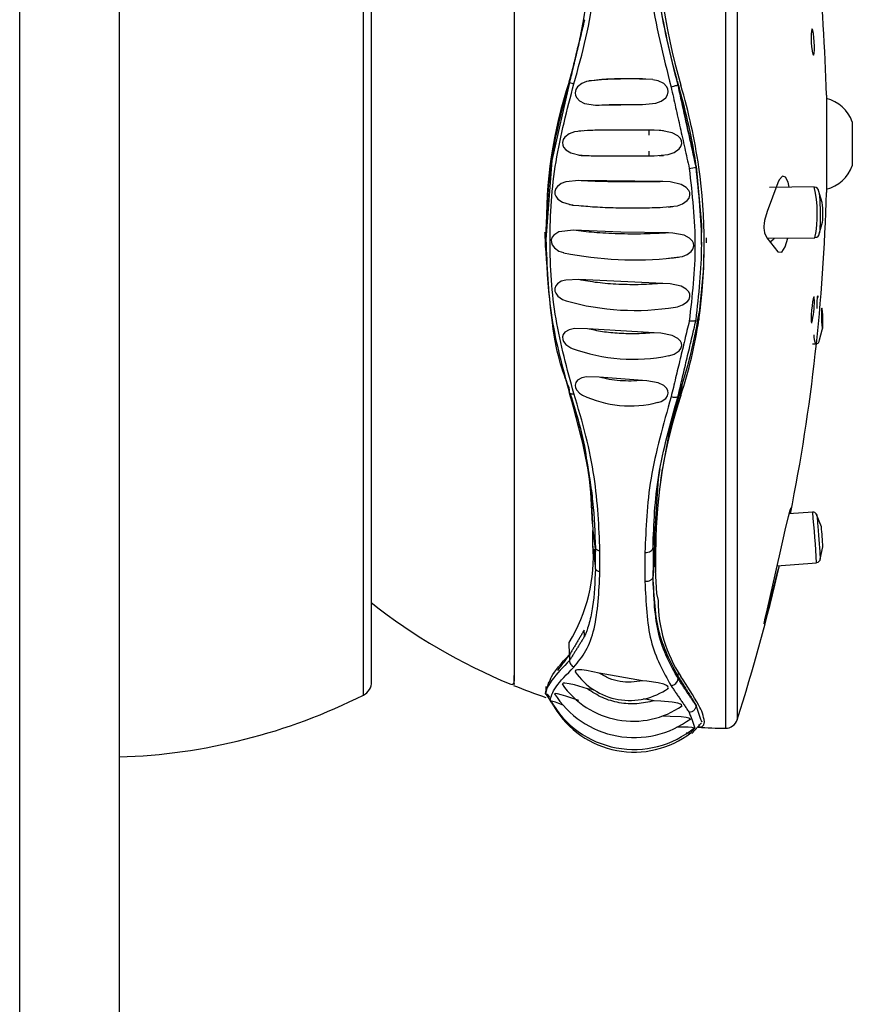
# Model space of a CAD drawing. Header units: millimetres. Extents: x 258.5 to 258.82, y 332.18 to 333.7.
# Tile 3 of 5: x 258.5849 to 258.6259, y 332.7666 to 332.8151. Entities that reach past the tile are written whole.
import ezdxf

# ---------------------------------------------------------------- set-up
doc = ezdxf.new("R2010")
doc.units = ezdxf.units.MM
doc.layers.add('SANINDUSA', color=3, linetype='Continuous')

msp = doc.modelspace()

# ---------------------------------------------------------------- linework, layer by layer
at = {"layer": 'SANINDUSA', "linetype": 'Continuous'}
for p, q in [((258.5848772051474, 332.3109292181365), (258.5848772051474, 333.5509292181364)), ((258.5897899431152, 333.5509292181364), (258.5897899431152, 332.3109292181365)), ((258.6196678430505, 332.83781153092), (258.6196678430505, 332.7802184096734)), ((258.6202485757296, 332.8373944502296), (258.6202485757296, 332.7806354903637)), ((258.6018330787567, 332.7826896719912), (258.6018330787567, 332.8361723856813)), ((258.6022299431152, 332.7825009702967), (258.6022299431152, 332.8355289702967)), ((258.6092602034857, 332.8354350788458), (258.6092602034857, 332.7825314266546)), ((258.6119820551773, 332.8120846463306), (258.6119638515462, 332.8120750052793)), ((258.6119820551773, 332.8120846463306), (258.6119820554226, 332.8120359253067)), ((258.6160890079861, 332.8121811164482), (258.6157430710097, 332.8121936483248)), ((258.6173383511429, 332.811880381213), (258.6173383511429, 332.8119004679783)), ((258.6173385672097, 332.811899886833), (258.6173840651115, 332.8117763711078)), ((258.6246472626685, 332.8114149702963), (258.6246472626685, 332.8066149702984)), ((258.6134510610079, 332.8109248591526), (258.6155839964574, 332.8109518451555)), ((258.6259262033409, 332.8100949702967), (258.6259262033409, 332.8079349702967)), ((258.6159129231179, 332.809441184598), (258.6159129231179, 332.8096950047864)), ((258.6166156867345, 332.8096605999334), (258.6163987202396, 332.8096621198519)), ((258.6159129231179, 332.8084136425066), (258.6159129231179, 332.8086532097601)), ((258.6163978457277, 332.8084443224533), (258.616619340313, 332.8084457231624)), ((258.6182345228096, 332.8079075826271), (258.6182228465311, 332.8078712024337)), ((258.6165923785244, 332.807149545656), (258.6124452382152, 332.807200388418)), ((258.6240502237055, 332.8068889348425), (258.6218404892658, 332.8068596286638)), ((258.6244424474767, 332.8061303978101), (258.624256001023, 332.8067059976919)), ((258.6242941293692, 332.804574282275), (258.6244559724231, 332.8051599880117)), ((258.6108014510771, 332.8043142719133), (258.6108014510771, 332.8043138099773)), ((258.6108202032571, 332.8043136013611), (258.6108202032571, 332.8042935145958)), ((258.6184960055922, 332.8040476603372), (258.6184961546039, 332.8042487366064)), ((258.6187251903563, 332.8043813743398), (258.6187251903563, 332.8041346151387)), ((258.621720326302, 332.8043578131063), (258.6240833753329, 332.8043891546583)), ((258.6165923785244, 332.802134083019), (258.6124452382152, 332.8023215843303)), ((258.6183684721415, 332.800692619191), (258.6183567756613, 332.800338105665)), ((258.616159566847, 332.7997027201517), (258.6128685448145, 332.799903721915)), ((258.6239628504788, 332.7991510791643), (258.6241089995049, 332.7991560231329)), ((258.6155841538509, 332.7973574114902), (258.6134502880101, 332.7975199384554)), ((258.6119450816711, 332.7970280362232), (258.6119595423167, 332.7968463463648)), ((258.6175180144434, 332.7970931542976), (258.6174719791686, 332.7966117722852)), ((258.6165513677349, 332.7930008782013), (258.6164774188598, 332.7924287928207)), ((258.6228578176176, 332.7907834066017), (258.6228974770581, 332.7910484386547)), ((258.623971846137, 332.7908682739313), (258.6227977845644, 332.7907788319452)), ((258.6244023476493, 332.7901486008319), (258.6241443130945, 332.7907872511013)), ((258.6131352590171, 332.7892771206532), (258.6131352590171, 332.7899643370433)), ((258.6131352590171, 332.7899643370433), (258.6132621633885, 332.7889355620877)), ((258.6161002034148, 332.7891604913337), (258.6161779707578, 332.7898053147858)), ((258.6161779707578, 332.7898053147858), (258.6161779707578, 332.7885874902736)), ((258.6132621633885, 332.7882112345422), (258.6131352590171, 332.7892771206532)), ((258.6132010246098, 332.7890364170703), (258.6132010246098, 332.7885670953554)), ((258.6162332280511, 332.7878936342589), (258.6162332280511, 332.7891528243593)), ((258.6243456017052, 332.7885552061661), (258.6244784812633, 332.7891567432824)), ((258.6244784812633, 332.7891567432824), (258.6244782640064, 332.7891520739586)), ((258.6132621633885, 332.7882112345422), (258.6132621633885, 332.7889355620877)), ((258.6134867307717, 332.7879301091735), (258.6134867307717, 332.7889666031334)), ((258.6157039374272, 332.7888789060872), (258.6157039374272, 332.7874445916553)), ((258.6161002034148, 332.7879017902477), (258.6161779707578, 332.7885874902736)), ((258.6222088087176, 332.7882267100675), (258.6241617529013, 332.7883754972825)), ((258.6222571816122, 332.7879552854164), (258.6223303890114, 332.7882359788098)), ((258.6119820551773, 332.7838352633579), (258.6119638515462, 332.7844474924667)), ((258.6018330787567, 332.7818575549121), (258.6018330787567, 332.7826896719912)), ((258.6155841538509, 332.7825604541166), (258.6134502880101, 332.7829292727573)), ((258.6173383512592, 332.7826618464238), (258.6173383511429, 332.7827772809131)), ((258.6173383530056, 332.7827772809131), (258.6173490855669, 332.7830058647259)), ((258.6108202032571, 332.782282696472), (258.6108202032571, 332.7820612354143)), ((258.6108202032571, 332.7820079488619), (258.6108202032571, 332.7819599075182)), ((258.6108202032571, 332.7819565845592), (258.6108202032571, 332.7818924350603)), ((258.6108202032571, 332.7818946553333), (258.6108631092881, 332.7818312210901)), ((258.6108631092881, 332.7818312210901), (258.6110592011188, 332.7815413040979)), ((258.6131786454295, 332.782107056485), (258.6128685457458, 332.7821628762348)), ((258.616159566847, 332.7815704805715), (258.6156259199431, 332.7816665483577)), ((258.6180188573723, 332.7799559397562), (258.6184977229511, 332.7804938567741)), ((258.6183582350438, 332.780405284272), (258.6183568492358, 332.7802693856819)), ((258.6185002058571, 332.7805452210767), (258.6185002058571, 332.7805423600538))]:
    msp.add_line(p, q, dxfattribs=at)
at = {"layer": 'SANINDUSA', "linetype": 'Continuous', "flags": 128}
for points in [[(258.6239507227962, 332.8135588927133), (258.6239775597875, 332.813434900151), (258.624004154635, 332.8133784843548), (258.6240274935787, 332.8133962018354), (258.624044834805, 332.81348583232), (258.6240542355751, 332.8136362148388), (258.624054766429, 332.813829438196), (258.6240464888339, 332.8140438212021), (258.6240303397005, 332.8142562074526), (258.624008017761, 332.8144436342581), (258.6240002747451, 332.8144928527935), (258.6239734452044, 332.8146168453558), (258.6239468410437, 332.8146732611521), (258.6239234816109, 332.8146555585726), (258.6239061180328, 332.8145659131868), (258.6238967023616, 332.814415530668), (258.6238961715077, 332.8142223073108), (258.6239044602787, 332.8140079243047), (258.6239206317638, 332.8137955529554), (258.6239429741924, 332.8136081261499), (258.6239507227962, 332.8135588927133)], [(258.6119820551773, 332.8120359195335), (258.6111139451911, 332.8081922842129), (258.6108202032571, 332.8042935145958), (258.6108202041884, 332.8042935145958)], [(258.6134502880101, 332.8121689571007), (258.6128270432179, 332.8120821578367), (258.6125894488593, 332.8119815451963), (258.6123850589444, 332.8118152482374), (258.6123023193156, 332.811682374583), (258.6122672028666, 332.8115276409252), (258.6122853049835, 332.8113929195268), (258.6123409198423, 332.8112768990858), (258.6124722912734, 332.811139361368), (258.6127293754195, 332.81100772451), (258.6132587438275, 332.8109258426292), (258.6134510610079, 332.8109248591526)], [(258.6132438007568, 332.8121390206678), (258.612949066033, 332.8121118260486), (258.6129342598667, 332.8121097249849)], [(258.6155839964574, 332.8109518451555), (258.616239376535, 332.8110226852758), (258.6165003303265, 332.8111194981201), (258.6167258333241, 332.8112868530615), (258.6168145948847, 332.8114200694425), (258.6168520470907, 332.8115766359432), (258.6168323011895, 332.8117148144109), (258.6167717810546, 332.8118355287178), (258.6166297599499, 332.8119796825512), (258.6163555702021, 332.8121191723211), (258.6160865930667, 332.8121636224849)], [(258.6128685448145, 332.8096731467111), (258.6122226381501, 332.8095988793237), (258.6119714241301, 332.8095031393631), (258.6117523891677, 332.8093382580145), (258.6116732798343, 332.8092202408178), (258.6116353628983, 332.8090791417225), (258.6116474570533, 332.8089528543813), (258.6116930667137, 332.8088457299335), (258.6118080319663, 332.8087102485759), (258.6120486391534, 332.8085646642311), (258.6125648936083, 332.808446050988), (258.6128693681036, 332.8084316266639)], [(258.6126100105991, 332.8096453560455), (258.6124588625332, 332.8096425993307), (258.6124365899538, 332.8096419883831)], [(258.6161593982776, 332.8084187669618), (258.6168549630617, 332.8084879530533), (258.6171411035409, 332.8085871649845), (258.6173912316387, 332.8087629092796), (258.6174767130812, 332.8088843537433), (258.6175165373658, 332.809028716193), (258.6175018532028, 332.8091580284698), (258.6174499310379, 332.8092688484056), (258.6173200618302, 332.8094089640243), (258.6170518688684, 332.8095578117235), (258.616488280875, 332.8096753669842), (258.616159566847, 332.8096876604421)], [(258.6124393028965, 332.8084619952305), (258.612446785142, 332.8084618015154), (258.6126122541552, 332.8084591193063)], [(258.6182345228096, 332.8079075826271), (258.6184848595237, 332.805016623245), (258.618474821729, 332.8042535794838)], [(258.6228134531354, 332.8068725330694), (258.6227578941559, 332.8071251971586), (258.62263449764, 332.8073785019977), (258.6224812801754, 332.8074272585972), (258.6223173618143, 332.8072315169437), (258.6222571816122, 332.8070943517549)], [(258.6124452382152, 332.807200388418), (258.6117965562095, 332.807136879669), (258.6115783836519, 332.8070551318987), (258.6113859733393, 332.8069188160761), (258.6113015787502, 332.8068051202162), (258.6112579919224, 332.8066644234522), (258.6112666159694, 332.8065368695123), (258.6113085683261, 332.8064297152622), (258.6114160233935, 332.8062923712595), (258.6116436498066, 332.8061381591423), (258.6121309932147, 332.8059974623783), (258.612446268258, 332.8059696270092)], [(258.6165919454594, 332.8058843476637), (258.6173029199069, 332.8059635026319), (258.6175576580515, 332.8060577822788), (258.6177827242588, 332.8062129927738), (258.6178756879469, 332.8063341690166), (258.6179227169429, 332.806480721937), (258.6179118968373, 332.8066115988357), (258.6178634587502, 332.806721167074), (258.6177402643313, 332.8068593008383), (258.6174826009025, 332.8070087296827), (258.6169424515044, 332.8071327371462), (258.6165923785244, 332.807149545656)], [(258.6222571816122, 332.8070943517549), (258.6217298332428, 332.8056852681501), (258.6216038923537, 332.8052354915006), (258.6215780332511, 332.8050867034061), (258.6215664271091, 332.8049639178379), (258.6215654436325, 332.8048588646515), (258.6215730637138, 332.804763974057), (258.6215987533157, 332.8046334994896), (258.6217062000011, 332.80437544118), (258.6222571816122, 332.8036880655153)], [(258.6119861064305, 332.8060296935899), (258.6120985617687, 332.8060141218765), (258.612157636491, 332.8060087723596)], [(258.6168493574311, 332.805909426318), (258.6169594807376, 332.8059133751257), (258.6170776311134, 332.8059208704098)], [(258.612184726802, 332.8047591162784), (258.6114637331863, 332.8046761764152), (258.6112052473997, 332.8045146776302), (258.6111270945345, 332.8044081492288), (258.6110859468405, 332.804276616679), (258.6110930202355, 332.8041463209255), (258.6111348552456, 332.8040342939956), (258.6112411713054, 332.80389177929), (258.6114624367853, 332.8037308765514), (258.6116938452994, 332.8036542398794)], [(258.6168639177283, 332.8046239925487), (258.6145206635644, 332.8046602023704), (258.612184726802, 332.8047591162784)], [(258.6168632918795, 332.8033727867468), (258.6175469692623, 332.8034610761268), (258.6177769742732, 332.8035561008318), (258.6179776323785, 332.8037052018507), (258.6180676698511, 332.8038309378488), (258.6181090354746, 332.8039804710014), (258.6180931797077, 332.8041109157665), (258.6180392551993, 332.8042223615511), (258.617905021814, 332.8043625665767), (258.6176305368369, 332.804508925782), (258.6170748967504, 332.8046169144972), (258.6168639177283, 332.8046239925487)], [(258.6186069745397, 332.8042536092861), (258.6185928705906, 332.8028915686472), (258.6183684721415, 332.800692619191)], [(258.6220697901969, 332.8043624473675), (258.6220355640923, 332.8042938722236), (258.621887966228, 332.8041889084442), (258.6218627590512, 332.8041981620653)], [(258.6222571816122, 332.8036880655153), (258.6224511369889, 332.8036724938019), (258.6226142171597, 332.8039370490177), (258.6227399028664, 332.8043713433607)], [(258.6170875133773, 332.8033912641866), (258.6171151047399, 332.8033932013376), (258.6173558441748, 332.803423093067)], [(258.6124452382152, 332.8023215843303), (258.6117965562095, 332.8023030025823), (258.6115783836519, 332.8022394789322), (258.6113859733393, 332.8021217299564), (258.6113015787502, 332.8020179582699), (258.6112579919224, 332.8018849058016), (258.6112666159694, 332.8017605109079), (258.6113085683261, 332.8016533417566), (258.6114160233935, 332.8015118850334), (258.6116436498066, 332.8013453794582), (258.61182179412, 332.8012831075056)], [(258.6172055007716, 332.8009717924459), (258.6173029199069, 332.8009820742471), (258.6175576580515, 332.8010742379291), (258.6177827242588, 332.8012260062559), (258.6178756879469, 332.8013441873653), (258.6179227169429, 332.8014866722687), (258.6179118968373, 332.8016135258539), (258.6178634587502, 332.8017194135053), (258.6177402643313, 332.8018525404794), (258.6174826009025, 332.8019962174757), (258.6169424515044, 332.8021162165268), (258.6165923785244, 332.802134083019), (258.6165923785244, 332.802134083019)], [(258.6240556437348, 332.8012918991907), (258.6240511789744, 332.8014146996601), (258.6240383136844, 332.8014717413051), (258.6240184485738, 332.8014568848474), (258.6239936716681, 332.8013711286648), (258.6239666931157, 332.8012230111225), (258.6239406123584, 332.801028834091), (258.623918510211, 332.8008112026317), (258.6239029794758, 332.8005957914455), (258.6238957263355, 332.8004074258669), (258.6238952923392, 332.8003579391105), (258.6238997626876, 332.8002351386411), (258.6239126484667, 332.8001781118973), (258.623918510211, 332.8001824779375)], [(258.6244784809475, 332.8001988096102), (258.6244755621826, 332.8003873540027), (258.624467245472, 332.8005805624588), (258.6244548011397, 332.8007490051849), (258.6244401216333, 332.8008670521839), (258.6244254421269, 332.8009167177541), (258.6244129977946, 332.800890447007), (258.6244046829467, 332.8007922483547), (258.6244017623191, 332.800637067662), (258.6244046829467, 332.8004485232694), (258.6244129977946, 332.8002553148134), (258.6244254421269, 332.8000868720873), (258.6244401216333, 332.7999688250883), (258.6244548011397, 332.799919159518), (258.624467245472, 332.799945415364), (258.6244755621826, 332.8000436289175), (258.6244784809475, 332.8001988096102)], [(258.6182228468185, 332.800339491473), (258.6182154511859, 332.8003209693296), (258.618195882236, 332.8003048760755), (258.6181648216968, 332.8002917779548), (258.6181233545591, 332.8002821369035), (258.6180729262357, 332.8002762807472), (258.6180152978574, 332.800274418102), (258.6179524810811, 332.8002766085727), (258.6178866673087, 332.8002827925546)], [(258.6128685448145, 332.799903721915), (258.6122226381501, 332.7999099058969), (258.6119714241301, 332.7998523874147), (258.6117523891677, 332.7997270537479), (258.6116732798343, 332.7996271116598), (258.6116353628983, 332.7994998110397), (258.6116474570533, 332.7993793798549), (258.6116930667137, 332.7992722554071), (258.6118080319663, 332.7991289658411), (258.6120486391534, 332.7989599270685), (258.612122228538, 332.7989349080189)], [(258.6168774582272, 332.7985712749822), (258.6171411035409, 332.7986559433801), (258.6173912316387, 332.7988213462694), (258.6174767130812, 332.7989358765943), (258.6175165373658, 332.7990718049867), (258.6175018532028, 332.799193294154), (258.6174499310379, 332.7992972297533), (258.6173200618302, 332.7994285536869), (258.6170518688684, 332.7995687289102), (258.616488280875, 332.7996847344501), (258.616159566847, 332.7997027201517), (258.616159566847, 332.7997027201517)], [(258.6243149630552, 332.7993482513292), (258.6244445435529, 332.7998529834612), (258.6244667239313, 332.7999411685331)], [(258.6134502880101, 332.7975199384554), (258.6128270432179, 332.7975331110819), (258.6125894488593, 332.7974803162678), (258.6123850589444, 332.797363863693), (258.6123023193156, 332.7972574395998), (258.6122672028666, 332.7971228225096), (258.6122853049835, 332.7969969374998), (258.6123409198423, 332.7968814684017), (258.6124722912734, 332.7967334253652), (258.6126261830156, 332.796635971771)], [(258.6163446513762, 332.7962765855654), (258.6165003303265, 332.7963245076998), (258.6167258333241, 332.7964717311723), (258.6168145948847, 332.7965913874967), (258.6168520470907, 332.7967333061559), (258.6168323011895, 332.7968594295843), (258.6167717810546, 332.7969703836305), (258.6166297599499, 332.7971045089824), (258.6163555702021, 332.7972387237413), (258.6158031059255, 332.7973433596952), (258.6155841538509, 332.7973574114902), (258.6155841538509, 332.7973574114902)], [(258.6175180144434, 332.7970931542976), (258.6168920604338, 332.7948240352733), (258.6165671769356, 332.7930093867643)], [(258.6173383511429, 332.7965950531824), (258.6173272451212, 332.796569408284), (258.6173044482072, 332.7965483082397), (258.6172707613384, 332.7965324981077), (258.617227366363, 332.7965225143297), (258.6171757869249, 332.7965187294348), (258.6171178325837, 332.7965212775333), (258.6170555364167, 332.7965300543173), (258.6169910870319, 332.7965447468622)], [(258.6128677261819, 332.793163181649), (258.6130413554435, 332.7919485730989), (258.6131352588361, 332.7899643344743)], [(258.6164361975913, 332.7930013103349), (258.6163508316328, 332.7925127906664), (258.6161779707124, 332.7898053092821)], [(258.622890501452, 332.7910746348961), (258.6228877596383, 332.7910849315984), (258.6228415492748, 332.790944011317), (258.6227578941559, 332.7906282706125), (258.62263449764, 332.7901220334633), (258.6224812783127, 332.7894597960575), (258.6223173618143, 332.7887205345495), (258.6222571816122, 332.7884410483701)], [(258.6157039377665, 332.7888789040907), (258.6157790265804, 332.7888790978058), (258.6158524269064, 332.7888900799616), (258.6159209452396, 332.7889113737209), (258.6159815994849, 332.7889420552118), (258.6160317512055, 332.7889808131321), (258.616069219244, 332.789025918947), (258.6160923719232, 332.7890754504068), (258.6161002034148, 332.7891272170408)], [(258.6161779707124, 332.7885874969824), (258.6162780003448, 332.7868544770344), (258.6163517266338, 332.7865070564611)], [(258.6222571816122, 332.7884410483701), (258.6217298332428, 332.7861044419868), (258.6216038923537, 332.7855660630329), (258.6215780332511, 332.7854489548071), (258.6215664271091, 332.7853885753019), (258.6215654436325, 332.7853699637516), (258.6215730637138, 332.7853845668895), (258.6215987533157, 332.7854611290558), (258.6217062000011, 332.7858277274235), (258.6222571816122, 332.7879552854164)], [(258.6134502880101, 332.7829292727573), (258.6128270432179, 332.7830704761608), (258.6125894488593, 332.783104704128), (258.6123850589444, 332.7831057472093), (258.6123023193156, 332.7830811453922), (258.6122672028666, 332.783032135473), (258.6122853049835, 332.7829729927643)], [(258.6128685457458, 332.7821628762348), (258.6122226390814, 332.7823511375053), (258.6119714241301, 332.7824118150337), (258.6117523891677, 332.7824431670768), (258.6116732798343, 332.7824371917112), (258.6116353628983, 332.7824082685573), (258.6116474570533, 332.7823643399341)], [(258.6168145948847, 332.7821652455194), (258.6168520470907, 332.7822256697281), (258.6168323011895, 332.7822806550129), (258.6167717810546, 332.7823301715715), (258.6166297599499, 332.7823923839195), (258.6163555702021, 332.7824610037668), (258.6158031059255, 332.7825378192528), (258.6155841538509, 332.7825604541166)], [(258.6124452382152, 332.7815824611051), (258.6117965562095, 332.7818035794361), (258.6115783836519, 332.7818713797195), (258.6113859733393, 332.7819195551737), (258.6113015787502, 332.7819293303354), (258.6112579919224, 332.781915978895), (258.6112661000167, 332.7818852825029)], [(258.6116789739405, 332.7813602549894), (258.6114637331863, 332.7814410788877), (258.6112976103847, 332.7814997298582), (258.6111599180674, 332.781541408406), (258.6111009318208, 332.7815512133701), (258.6110833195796, 332.7815430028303), (258.6110916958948, 332.7815326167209)], [(258.61747814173, 332.7812905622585), (258.6175165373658, 332.7813343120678), (258.6175018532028, 332.7813742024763), (258.6174499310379, 332.7814078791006), (258.6173200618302, 332.7814502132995), (258.6170518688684, 332.7814970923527), (258.616488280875, 332.7815487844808), (258.616159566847, 332.7815704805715)], [(258.6178939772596, 332.7806474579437), (258.6179227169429, 332.7806690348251), (258.6179118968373, 332.7806982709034), (258.6178634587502, 332.7807211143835), (258.6177402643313, 332.7807478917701), (258.6174826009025, 332.7807750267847), (258.6169424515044, 332.7808016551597), (258.6165923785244, 332.7808140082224)], [(258.6181056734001, 332.7802157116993), (258.6181097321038, 332.7802236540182), (258.6180816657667, 332.7802420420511), (258.6180077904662, 332.7802553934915), (258.617839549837, 332.7802680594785), (258.6174981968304, 332.7802775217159), (258.6172742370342, 332.7802806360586)], [(258.6183568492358, 332.7802693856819), (258.6185213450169, 332.780304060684), (258.6186056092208, 332.7803933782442), (258.6186341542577, 332.7805380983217)]]:
    msp.add_lwpolyline(points, dxfattribs=at)
at = {"layer": 'SANINDUSA', "linetype": 'Continuous'}
for centre, radius, start, end in [((258.5315531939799, 332.8090149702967), 0.09312499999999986, 1.476779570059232, 9.96041657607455), ((258.6473282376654, 332.8205918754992), 0.0310953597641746, 179.7281367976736, 196.229166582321), ((258.5841053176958, 332.8202406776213), 0.02903060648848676, 343.6635025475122, 0.3879135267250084), ((258.6334430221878, 332.8050240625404), 0.02260686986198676, 161.8266026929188, 181.1188258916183), ((258.6140409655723, 332.8181836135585), 0.00648330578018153, 251.4839026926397, 253.4997617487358), ((258.6149203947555, 332.7926325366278), 0.01957840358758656, 87.59174649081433, 94.91253321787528), ((258.5909070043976, 332.8039281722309), 0.02761573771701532, 8.285129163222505, 16.51061534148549), ((258.5898449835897, 332.8037241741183), 0.0288117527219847, 8.274894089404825, 16.48795676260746), ((258.624229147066, 332.8094949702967), 0.00180000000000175, 19.47122063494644, 76.56827816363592), ((258.624229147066, 332.8085349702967), 0.001800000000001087, 283.4317218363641, 340.5287793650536), ((258.6177033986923, 332.8096242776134), 0.00182840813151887, 275.752643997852, 286.5049730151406), ((258.5925425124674, 332.8041044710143), 0.02608757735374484, 351.6989750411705, 8.301024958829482), ((258.5315531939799, 332.8090149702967), 0.09312499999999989, 348.7108753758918, 358.5232204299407), ((258.6183225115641, 332.8055628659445), 0.005879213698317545, 348.4841966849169, 13.03538883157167), ((258.6240453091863, 332.8066517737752), 0.0002339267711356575, 359.9084111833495, 88.33168435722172), ((258.6214754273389, 332.8056562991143), 0.003004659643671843, 358.1265727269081, 9.078474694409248), ((258.6222653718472, 332.8054835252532), 0.002214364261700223, 351.598511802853, 1.929227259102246), ((258.6240750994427, 332.8046210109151), 0.0002286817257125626, 271.8109336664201, 0.3849001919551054), ((258.6152222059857, 332.821038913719), 0.01774595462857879, 258.5240948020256, 276.0336018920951), ((258.6152062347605, 332.8131993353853), 0.01239359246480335, 254.1428335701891, 279.2850822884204), ((258.6191741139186, 332.8012823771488), 0.004881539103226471, 347.1045813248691, 0.1117625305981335), ((258.5961258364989, 332.8040477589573), 0.02249426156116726, 341.9906379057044, 351.4220181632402), ((258.59564861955, 332.8037618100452), 0.0229648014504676, 341.8595329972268, 351.4261029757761), ((258.6252749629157, 332.7995970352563), 0.001246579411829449, 180.0469882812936, 200.7183991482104), ((258.6241077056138, 332.7993652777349), 0.000208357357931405, 270.0366183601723, 357.5709171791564), ((258.6151350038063, 332.8071672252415), 0.008764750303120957, 249.8983903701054, 281.4553754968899), ((258.6149768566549, 332.8015341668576), 0.00543164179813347, 244.3651541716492, 284.5822987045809), ((258.6400394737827, 332.7890315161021), 0.02380655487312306, 161.4331763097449, 179.7080605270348), ((258.62399808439, 332.7906877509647), 0.0001801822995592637, 32.16580427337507, 99.13881173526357), ((258.5840207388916, 332.7865710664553), 0.04018155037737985, 2.573845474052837, 6.139218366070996), ((258.6240154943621, 332.7906810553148), 0.0001696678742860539, 13.34799966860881, 37.21630763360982), ((258.6041861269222, 332.7880979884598), 0.02031995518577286, 2.986682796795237, 5.791934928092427), ((258.6051328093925, 332.7886612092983), 0.008026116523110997, 328.3317092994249, 4.401128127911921), ((258.6241493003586, 332.7885752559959), 0.000197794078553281, 274.0541170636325, 2.441614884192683), ((258.5315531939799, 332.8090149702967), 0.09312499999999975, 342.2571110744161, 347.1070537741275), ((258.6200602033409, 332.8090149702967), 0.02880000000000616, 231.6828329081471, 247.6196584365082), ((258.6231947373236, 332.7865230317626), 0.006843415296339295, 180.162196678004, 213.2545234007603), ((258.6149592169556, 332.7848573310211), 0.00327015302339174, 214.4738393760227, 305.4977261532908), ((258.6056773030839, 332.7744683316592), 0.01442353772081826, 28.46731374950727, 35.14098958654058), ((258.6015099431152, 332.7825009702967), 0.0007199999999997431, 296.6666873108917, 0), ((258.6091402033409, 332.7824952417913), 0.0001199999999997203, 247.6196584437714, 0), ((258.6200602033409, 332.8090149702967), 0.02879999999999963, 247.8948735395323, 251.2625183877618), ((258.6151115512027, 332.7848023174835), 0.004235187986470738, 214.468618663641, 304.9737681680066), ((258.6169486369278, 332.7827069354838), 0.0003923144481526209, 276.2118107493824, 353.3996527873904), ((258.5889076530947, 332.8075941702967), 0.028799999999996, 271.7555348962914, 296.6666873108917), ((258.6151701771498, 332.7844111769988), 0.004650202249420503, 212.1883542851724, 306.8169033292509), ((258.6151583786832, 332.7838668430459), 0.004692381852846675, 209.1491681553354, 309.5464956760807), ((258.6151662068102, 332.7836388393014), 0.004594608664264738, 211.0760993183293, 307.4961981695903), ((258.6165798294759, 332.780281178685), 0.002070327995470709, 7.128559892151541, 30.86901556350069), ((258.6201129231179, 332.8090149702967), 0.02879999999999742, 266.4341349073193, 269.1145060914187), ((258.6196771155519, 332.7808183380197), 0.0006000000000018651, 269.1145060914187, 342.2571110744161), ((258.6177766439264, 332.7792198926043), 0.0007575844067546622, 78.92198476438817, 93.49099246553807)]:
    msp.add_arc(centre, radius, start, end, dxfattribs=at)
for points, knots in [([(258.6121995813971, 332.8119672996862), (258.6124095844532, 332.81272052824), (258.6128296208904, 332.8142270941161), (258.6133596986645, 332.8172816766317), (258.613435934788, 332.8194705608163), (258.6134867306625, 332.8209290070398)], [0, 0, 0, 0, 0.2501809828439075, 0.5003980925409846, 1, 1, 1, 1]), ([(258.6157039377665, 332.8208475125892), (258.6157464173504, 332.8193668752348), (258.6158313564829, 332.8164062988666), (258.6166045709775, 332.8133425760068), (258.6169910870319, 332.8118110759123)], [0, 0, 0, 0, 0.5001179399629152, 1, 1, 1, 1]), ([(258.6173383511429, 332.8119004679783), (258.616966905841, 332.8133973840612), (258.6162239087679, 332.8163916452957), (258.6161414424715, 332.8192869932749), (258.6161002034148, 332.8207348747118)], [0, 0, 0, 0, 0.4999283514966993, 1, 1, 1, 1]), ([(258.6173383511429, 332.811880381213), (258.6169625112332, 332.8133779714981), (258.616258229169, 332.8161842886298), (258.6161752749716, 332.8188889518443), (258.6161365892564, 332.8201502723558)], [0, 0, 0, 0, 0.5336496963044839, 1, 1, 1, 1]), ([(258.6108202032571, 332.8043136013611), (258.6108707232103, 332.8056226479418), (258.6109717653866, 332.8082407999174), (258.6116452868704, 332.8108033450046), (258.6119820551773, 332.8120846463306)], [0, 0, 0, 0, 0.4999887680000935, 1, 1, 1, 1]), ([(258.6121995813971, 332.7967075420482), (258.6118655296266, 332.7979227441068), (258.6111974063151, 332.8003532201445), (258.6109360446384, 332.8042314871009), (258.611197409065, 332.808146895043), (258.6118655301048, 332.8106938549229), (258.6121995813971, 332.8119672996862)], [0, 0, 0, 0, 0.2499926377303, 0.5000000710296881, 0.7500069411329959, 1, 1, 1, 1]), ([(258.6155841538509, 332.8122135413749), (258.6153995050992, 332.8122173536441), (258.6150320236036, 332.8122249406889), (258.6144705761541, 332.8122193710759), (258.6139283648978, 332.8122019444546), (258.6136103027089, 332.8121799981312), (258.6134502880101, 332.8121689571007)], [0, 0, 0, 0, 0.2507449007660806, 0.499023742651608, 0.7479626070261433, 1, 1, 1, 1]), ([(258.6173383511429, 332.811880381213), (258.6173317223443, 332.8118822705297), (258.6173210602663, 332.8118853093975), (258.6172770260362, 332.8118807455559), (258.6172289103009, 332.8118724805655), (258.6171699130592, 332.811859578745), (258.6170909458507, 332.8118406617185), (258.6170293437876, 332.8118224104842), (258.6169910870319, 332.8118110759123)], [0, 0, 0, 0, 0.2221443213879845, 0.3573075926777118, 0.5003397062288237, 0.6433976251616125, 0.7785390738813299, 1, 1, 1, 1]), ([(258.6134510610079, 332.8109248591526), (258.6136107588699, 332.8109315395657), (258.6139284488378, 332.8109448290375), (258.614470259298, 332.810955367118), (258.615031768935, 332.810958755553), (258.6153993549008, 332.8109541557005), (258.6155839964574, 332.8109518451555)], [0, 0, 0, 0, 0.2516500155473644, 0.5006121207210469, 0.7491532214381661, 1, 1, 1, 1]), ([(258.616159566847, 332.8096876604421), (258.6158752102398, 332.8096891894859), (258.6153084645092, 332.809692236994), (258.6144323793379, 332.8096906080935), (258.6135901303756, 332.8096846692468), (258.6131098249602, 332.8096769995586), (258.6128685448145, 332.8096731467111)], [0, 0, 0, 0, 0.2504255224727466, 0.4991183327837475, 0.748383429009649, 1, 1, 1, 1]), ([(258.6128693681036, 332.8084316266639), (258.6131102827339, 332.8084282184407), (258.6135901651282, 332.8084214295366), (258.6144319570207, 332.8084161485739), (258.615308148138, 332.8084147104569), (258.6158750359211, 332.8084174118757), (258.6161593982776, 332.8084187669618)], [0, 0, 0, 0, 0.251316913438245, 0.500602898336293, 0.7494923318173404, 0.9999999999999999, 0.9999999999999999, 0.9999999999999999, 0.9999999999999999]), ([(258.6178866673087, 332.8078050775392), (258.6180283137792, 332.8065312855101), (258.6183116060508, 332.8039837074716), (258.618028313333, 332.8015164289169), (258.6178866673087, 332.8002827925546)], [0, 0, 0, 0, 0.5000011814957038, 1, 1, 1, 1]), ([(258.6182231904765, 332.8003417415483), (258.6183616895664, 332.8015728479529), (258.6186386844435, 332.8040350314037), (258.6183616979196, 332.806590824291), (258.618223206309, 332.8078687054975)], [0, 0, 0, 0, 0.5000059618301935, 1, 1, 1, 1]), ([(258.6165923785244, 332.807149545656), (258.6162349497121, 332.8071429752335), (258.6155220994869, 332.8071298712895), (258.6144017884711, 332.8071346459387), (258.6133305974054, 332.8071566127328), (258.6127411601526, 332.8071857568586), (258.6124452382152, 332.807200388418)], [0, 0, 0, 0, 0.2502499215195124, 0.4990943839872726, 0.7485246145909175, 1, 1, 1, 1]), ([(258.6242749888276, 332.8066496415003), (258.6242801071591, 332.8066287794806), (258.6242962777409, 332.8065628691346), (258.6243189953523, 332.8062902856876), (258.624338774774, 332.8058895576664), (258.6243413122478, 332.8055972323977), (258.6243425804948, 332.8054511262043)], [0, 0, 0, 0, 0.1338309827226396, 0.4228184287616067, 0.7115206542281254, 1, 1, 1, 1]), ([(258.612446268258, 332.8059696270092), (258.6127417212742, 332.8059451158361), (258.613330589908, 332.8058962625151), (258.6144011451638, 332.8058593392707), (258.6155215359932, 332.8058512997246), (258.6162345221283, 332.8058733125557), (258.6165919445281, 332.8058843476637)], [0, 0, 0, 0, 0.2511814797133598, 0.5006308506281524, 0.7496645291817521, 1, 1, 1, 1]), ([(258.6243425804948, 332.8054511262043), (258.6243412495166, 332.8053123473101), (258.624338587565, 332.8050347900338), (258.6243220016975, 332.8047377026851), (258.6243062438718, 332.8046555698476), (258.624300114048, 332.8046236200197)], [0, 0, 0, 0, 0.379267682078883, 0.7585339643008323, 1, 1, 1, 1]), ([(258.6119450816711, 332.7970280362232), (258.611634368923, 332.7978224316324), (258.6110130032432, 332.7994110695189), (258.61071074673, 332.8056313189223), (258.610801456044, 332.804361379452), (258.6108014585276, 332.8043613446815)], [0, 0, 0, 0, 0.5000412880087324, 0.999986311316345, 1, 1, 1, 1]), ([(258.6168639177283, 332.8046239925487), (258.6164623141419, 332.8046029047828), (258.6156611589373, 332.8045608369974), (258.614375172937, 332.8045707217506), (258.6131526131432, 332.8046329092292), (258.6125082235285, 332.8047169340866), (258.612184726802, 332.8047591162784)], [0, 0, 0, 0, 0.2501382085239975, 0.4989983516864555, 0.7484869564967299, 1, 1, 1, 1]), ([(258.6108202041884, 332.8042935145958), (258.610870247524, 332.8029965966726), (258.6109703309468, 332.8004028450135), (258.6116448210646, 332.7979679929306), (258.6119820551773, 332.7967506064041)], [0, 0, 0, 0, 0.5000162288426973, 1, 1, 1, 1]), ([(258.6165923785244, 332.802134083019), (258.6162349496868, 332.802109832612), (258.6155220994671, 332.8020614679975), (258.6144017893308, 332.8020790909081), (258.6133305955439, 332.802160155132), (258.6127411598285, 332.8022676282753), (258.6124452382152, 332.8023215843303)], [0, 0, 0, 0, 0.2502498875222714, 0.499094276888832, 0.7485241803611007, 1, 1, 1, 1]), ([(258.6242470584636, 332.8014427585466), (258.6242395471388, 332.8014742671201), (258.6242209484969, 332.8015522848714), (258.6241960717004, 332.8014816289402), (258.6241763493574, 332.8012674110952), (258.6241738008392, 332.8010207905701), (258.6241725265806, 332.800897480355)], [0, 0, 0, 0, 0.1842226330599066, 0.4561499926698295, 0.7280751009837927, 0.9999999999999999, 0.9999999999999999, 0.9999999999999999, 0.9999999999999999]), ([(258.616159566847, 332.7997027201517), (258.6158752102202, 332.799681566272), (258.6153084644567, 332.7996394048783), (258.6144323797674, 332.7996619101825), (258.6135901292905, 332.7997439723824), (258.6131098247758, 332.7998503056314), (258.6128685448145, 332.799903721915)], [0, 0, 0, 0, 0.2504254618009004, 0.4991182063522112, 0.7483830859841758, 1, 1, 1, 1]), ([(258.6155841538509, 332.7973574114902), (258.6153995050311, 332.7973435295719), (258.6150320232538, 332.7973159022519), (258.6144705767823, 332.7973362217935), (258.6139283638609, 332.7973996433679), (258.6136103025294, 332.7974796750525), (258.6134502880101, 332.7975199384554)], [0, 0, 0, 0, 0.2507447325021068, 0.4990236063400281, 0.7479621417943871, 1, 1, 1, 1]), ([(258.6131194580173, 332.7902982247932), (258.6130852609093, 332.7911184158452), (258.6130030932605, 332.7930891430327), (258.6123464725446, 332.795432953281), (258.6119631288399, 332.7968013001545)], [0, 0, 0, 0, 0.4161870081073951, 1, 1, 1, 1]), ([(258.6119820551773, 332.7967506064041), (258.6119859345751, 332.796741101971), (258.6119942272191, 332.7967207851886), (258.6120421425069, 332.7967030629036), (258.612112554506, 332.7966970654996), (258.6121718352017, 332.7967042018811), (258.6121995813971, 332.7967075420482)], [0, 0, 0, 0, 0.2338836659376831, 0.4999523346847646, 0.7659538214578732, 1, 1, 1, 1]), ([(258.6128622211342, 332.793157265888), (258.6128580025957, 332.7932135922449), (258.6127771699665, 332.7942928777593), (258.6123892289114, 332.7955363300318), (258.6120215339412, 332.7967148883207)], [0, 0, 0, 0, 0.052188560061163, 1, 1, 1, 1]), ([(258.6134867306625, 332.7889665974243), (258.6134360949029, 332.7901440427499), (258.6133600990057, 332.7919111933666), (258.612828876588, 332.7946041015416), (258.6124093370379, 332.7960064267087), (258.6121995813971, 332.7967075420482)], [0, 0, 0, 0, 0.4995999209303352, 0.7498168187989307, 1, 1, 1, 1]), ([(258.6169910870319, 332.7965447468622), (258.6166045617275, 332.7951803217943), (258.615831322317, 332.7924508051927), (258.6157464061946, 332.7900697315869), (258.6157039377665, 332.7888789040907)], [0, 0, 0, 0, 0.4998779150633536, 1, 1, 1, 1]), ([(258.6161002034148, 332.7891272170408), (258.6161407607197, 332.7902848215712), (258.6162218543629, 332.7925994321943), (258.6169662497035, 332.7952634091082), (258.6173383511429, 332.7965950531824)], [0, 0, 0, 0, 0.5001292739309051, 1, 1, 1, 1]), ([(258.6127217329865, 332.793942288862), (258.6127231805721, 332.7939349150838), (258.6127350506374, 332.7938744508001), (258.6127536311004, 332.7937850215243), (258.6127841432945, 332.7936304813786), (258.6128271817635, 332.7934075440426), (258.6128992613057, 332.7930118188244), (258.6130120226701, 332.7923180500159), (258.6131947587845, 332.7909258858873), (258.6132323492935, 332.7898477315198), (258.6132585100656, 332.7890973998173)], [0, 0, 0, 0, 0.003795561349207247, 0.03112324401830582, 0.05260289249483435, 0.09096401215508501, 0.1594657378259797, 0.2817855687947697, 0.500165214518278, 1, 1, 1, 1]), ([(258.6241725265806, 332.7907304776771), (258.6241738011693, 332.7907344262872), (258.6241763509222, 332.7907423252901), (258.6241959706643, 332.7905416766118), (258.6242240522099, 332.7902150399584), (258.6242574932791, 332.7897969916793), (258.6242909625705, 332.7893542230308), (258.6243190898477, 332.7889575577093), (258.6243387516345, 332.7886527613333), (258.6243413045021, 332.7885791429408), (258.6243425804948, 332.7885423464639)], [0, 0, 0, 0, 0.124818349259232, 0.2496930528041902, 0.37465780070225, 0.4997334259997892, 0.624918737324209, 0.7500621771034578, 0.8750742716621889, 1, 1, 1, 1]), ([(258.6132614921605, 332.7890933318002), (258.6132742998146, 332.7890784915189), (258.6132999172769, 332.7890488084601), (258.6133539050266, 332.7890124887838), (258.6134162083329, 332.78898336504), (258.6134632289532, 332.7889721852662), (258.6134867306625, 332.7889665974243)], [0, 0, 0, 0, 0.2500354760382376, 0.5001130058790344, 0.7501479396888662, 1, 1, 1, 1]), ([(258.6132585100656, 332.7880665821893), (258.6132321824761, 332.7874232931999), (258.6131926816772, 332.7864581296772), (258.6129969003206, 332.7855343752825), (258.6128705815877, 332.7851135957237), (258.6127989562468, 332.7849172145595), (258.6127610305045, 332.7848236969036), (258.6127414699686, 332.7847792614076), (258.6127315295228, 332.784758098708), (258.612726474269, 332.784748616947), (258.6127239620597, 332.7847440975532), (258.6127224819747, 332.7847425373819), (258.6127217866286, 332.7847430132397), (258.6127214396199, 332.7847432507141)], [0, 0, 0, 0, 0.4998349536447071, 0.749931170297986, 0.875014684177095, 0.9375593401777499, 0.9688294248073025, 0.984460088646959, 0.9922698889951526, 0.9961677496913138, 0.9981104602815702, 0.9990570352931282, 1, 1, 1, 1]), ([(258.6134867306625, 332.787930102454), (258.6134632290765, 332.7879357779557), (258.6134162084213, 332.7879471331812), (258.6133539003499, 332.7879773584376), (258.6132999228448, 332.7880153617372), (258.613274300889, 332.7880466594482), (258.6132614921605, 332.7880623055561)], [0, 0, 0, 0, 0.2498464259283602, 0.4998787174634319, 0.7499832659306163, 1, 1, 1, 1]), ([(258.6121995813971, 332.7832327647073), (258.6124093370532, 332.7834863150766), (258.6128288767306, 332.7839934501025), (258.6133600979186, 332.7854415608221), (258.6134360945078, 332.7869350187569), (258.6134867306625, 332.787930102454)], [0, 0, 0, 0, 0.2501835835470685, 0.5004009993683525, 1, 1, 1, 1]), ([(258.6161002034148, 332.7877105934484), (258.6160986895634, 332.7876918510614), (258.6160956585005, 332.7876543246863), (258.6160714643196, 332.7876005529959), (258.6160339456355, 332.787551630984), (258.6159833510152, 332.7875097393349), (258.6159222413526, 332.7874766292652), (258.6158531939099, 332.7874540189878), (258.6157791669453, 332.7874418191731), (258.6157289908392, 332.7874436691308), (258.6157039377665, 332.78744459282)], [0, 0, 0, 0, 0.1248117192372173, 0.2499004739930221, 0.3750015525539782, 0.5000139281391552, 0.6250100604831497, 0.7501166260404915, 0.8752325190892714, 1, 1, 1, 1]), ([(258.6173383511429, 332.7827772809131), (258.6169669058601, 332.783479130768), (258.6162239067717, 332.7848830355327), (258.616141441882, 332.7868954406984), (258.6161002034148, 332.7879017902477)], [0, 0, 0, 0, 0.4999269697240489, 1, 1, 1, 1]), ([(258.6173383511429, 332.7826618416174), (258.6169662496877, 332.7833383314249), (258.6162218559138, 332.7846916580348), (258.6161407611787, 332.7867041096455), (258.6161002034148, 332.7877105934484)], [0, 0, 0, 0, 0.4998717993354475, 1, 1, 1, 1]), ([(258.6157039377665, 332.78744459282), (258.6157464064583, 332.7864216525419), (258.6158313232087, 332.7843762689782), (258.6166045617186, 332.7830032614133), (258.6169910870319, 332.7823169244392)], [0, 0, 0, 0, 0.5001214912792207, 1, 1, 1, 1]), ([(258.6110107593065, 332.7825383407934), (258.6110330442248, 332.7826058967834), (258.6111321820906, 332.7829064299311), (258.6116002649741, 332.7834326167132), (258.6119631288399, 332.7838405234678)], [0, 0, 0, 0, 0.224787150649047, 1, 1, 1, 1]), ([(258.6119820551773, 332.7835554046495), (258.6116686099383, 332.7832368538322), (258.6110416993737, 332.7825997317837), (258.6107037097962, 332.7818924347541), (258.610820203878, 332.7818924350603), (258.6108202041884, 332.7818924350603)], [0, 0, 0, 0, 0.4999833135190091, 0.999998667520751, 1, 1, 1, 1]), ([(258.6110231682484, 332.7815717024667), (258.6110739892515, 332.781777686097), (258.6111756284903, 332.7821896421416), (258.6118582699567, 332.7828850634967), (258.6121995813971, 332.7832327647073)], [0, 0, 0, 0, 0.5000136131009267, 1, 1, 1, 1]), ([(258.6119820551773, 332.7835554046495), (258.6119858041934, 332.783525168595), (258.6119939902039, 332.7834591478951), (258.6120419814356, 332.7833637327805), (258.6121131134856, 332.7832827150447), (258.6121724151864, 332.7832484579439), (258.6121995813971, 332.7832327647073)], [0, 0, 0, 0, 0.2289664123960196, 0.4999502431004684, 0.7709263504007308, 0.9999999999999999, 0.9999999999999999, 0.9999999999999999, 0.9999999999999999]), ([(258.6092602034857, 332.7824282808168), (258.6092602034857, 332.7823880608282), (258.6092602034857, 332.7822804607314), (258.6092602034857, 332.7826094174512), (258.6092602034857, 332.7828154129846)], [0, 0, 0, 0, 0.3737913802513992, 1, 1, 1, 1]), ([(258.6155841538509, 332.7825604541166), (258.6153995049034, 332.782528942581), (258.615032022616, 332.782466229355), (258.6144705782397, 332.7825123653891), (258.6139283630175, 332.782656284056), (258.6136103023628, 332.7828379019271), (258.6134502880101, 332.7829292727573)], [0, 0, 0, 0, 0.250744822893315, 0.4990241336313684, 0.7479621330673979, 1, 1, 1, 1]), ([(258.616159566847, 332.7815704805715), (258.615875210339, 332.7815081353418), (258.6153084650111, 332.7813838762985), (258.6144323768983, 332.7814502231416), (258.6135901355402, 332.7816921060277), (258.6131098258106, 332.7820054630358), (258.6128685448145, 332.7821628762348)], [0, 0, 0, 0, 0.2504255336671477, 0.4991181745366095, 0.7483847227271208, 1, 1, 1, 1]), ([(258.6182228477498, 332.7813486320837), (258.6182175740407, 332.7813067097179), (258.6182066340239, 332.7812197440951), (258.6181292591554, 332.7811047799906), (258.6180174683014, 332.7810208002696), (258.617929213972, 332.7810034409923), (258.6178866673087, 332.780995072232)], [0, 0, 0, 0, 0.2410272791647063, 0.4999977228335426, 0.7589531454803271, 1, 1, 1, 1])]:
    msp.add_open_spline(points, degree=3, knots=knots, dxfattribs=at)
for points in [[(258.6127097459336, 332.8151062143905), (258.6119820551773, 332.8120846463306)], [(258.6127201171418, 332.8151031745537), (258.6119820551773, 332.8120359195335)], [(258.6127201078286, 332.8151031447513), (258.6127097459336, 332.8151062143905)], [(258.6170794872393, 332.8128920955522), (258.617276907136, 332.8121689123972)], [(258.6169910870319, 332.8118110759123), (258.6178866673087, 332.8078050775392)], [(258.6172967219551, 332.812096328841), (258.6173840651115, 332.8117763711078)], [(258.6173383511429, 332.8119004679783), (258.6182228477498, 332.8078712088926)], [(258.6182228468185, 332.8078712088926), (258.6173383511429, 332.811880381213)], [(258.610801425, 332.80431461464), (258.6108336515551, 332.804742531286)], [(258.6178866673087, 332.8002827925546), (258.6169910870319, 332.7965447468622)], [(258.6173383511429, 332.7965950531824), (258.6182228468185, 332.800339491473)], [(258.6119820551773, 332.7967506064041), (258.6127201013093, 332.7939500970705)], [(258.613262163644, 332.7889355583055), (258.6132614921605, 332.7890933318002)], [(258.6161002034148, 332.7891272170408), (258.6161002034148, 332.7877105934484)], [(258.6132614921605, 332.7880623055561), (258.613262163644, 332.7882112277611)], [(258.612720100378, 332.7847398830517), (258.6119820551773, 332.7835554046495)], [(258.6127097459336, 332.785055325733), (258.6119820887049, 332.7838353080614)], [(258.6127200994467, 332.784739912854), (258.6127097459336, 332.785055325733)], [(258.6114055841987, 332.7830655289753), (258.6119820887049, 332.7838353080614)], [(258.6119820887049, 332.7838353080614), (258.6119820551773, 332.7835554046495)], [(258.6173383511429, 332.7827772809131), (258.6182228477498, 332.7813486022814)], [(258.6108202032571, 332.7819586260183), (258.6109498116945, 332.7824568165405)], [(258.6109500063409, 332.782457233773), (258.6110107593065, 332.7825383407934)], [(258.6169910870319, 332.7823169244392), (258.6178866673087, 332.780995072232)], [(258.6182228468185, 332.7813485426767), (258.6173383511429, 332.7826618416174)], [(258.6110160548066, 332.7817459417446), (258.6108925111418, 332.7819003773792)], [(258.6113051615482, 332.7811776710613), (258.6110231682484, 332.7815717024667)], [(258.6185002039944, 332.7805425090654), (258.6182229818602, 332.7813483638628)], [(258.6178866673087, 332.780995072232), (258.6181699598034, 332.7802280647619)], [(258.6181699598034, 332.7802280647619), (258.6178866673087, 332.7799223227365)]]:
    msp.add_open_spline(points, degree=1, dxfattribs=at)

doc.saveas('drawing.dxf')
